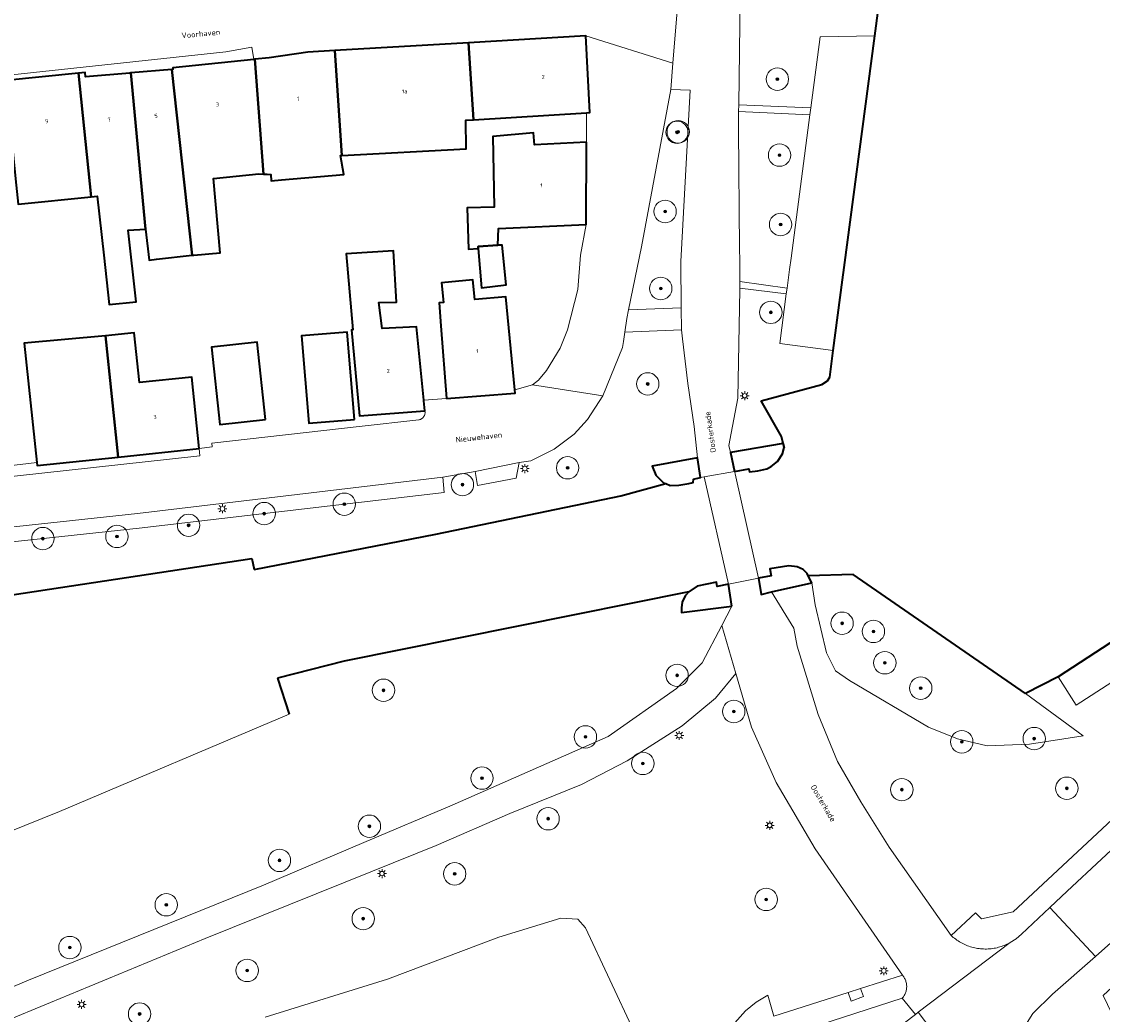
# Model space of a CAD drawing. Header units: metres. Extents: x 131489 to 134032, y 502353 to 503606.
# Tile 29 of 90: x 132612 to 132708, y 502829 to 502918. Entities that reach past the tile are written whole.
import ezdxf
from ezdxf.enums import TextEntityAlignment as Align

# ---------------------------------------------------------------- set-up
doc = ezdxf.new("R2010")
doc.units = ezdxf.units.M
for name, color, linetype, lineweight in [('ALG-laag uit', 4, 'Continuous', 18), ('B-WE-GK-BESCHOEIING-G', 130, 'GK-BESCHOEIING', 35), ('B-WE-GK-KADEMUUR-GV', 150, 'Continuous', 35), ('B-WE-GR-BOOM-S', 92, 'Continuous', 25), ('B-WE-KL-ET_LS_OV_LICHTMAST-S', 190, 'Continuous', 25), ('B-WE-KW-KUNSTWERK_DEK-GV', 170, 'Continuous', 18), ('B-WE-OG-BEBOUWING-GV', 7, 'Continuous', 35), ('B-WE-OG-BEBOUWING-T18', 1, 'Continuous', 18), ('B-WE-OG-TERREIN_CULTUURSCHEIDING-GV', 7, 'Continuous', 18), ('B-WE-OG-TERREIN_ERF-GV', 7, 'Continuous', 18), ('B-WE-OG-TOPOGRAFIE-T18', 1, 'Continuous', 18), ('B-WE-OG-WATER_SLOOT-GV', 120, 'Continuous', 18), ('B-WE-VH-VERHARDING_ASFALT-GV', 252, 'Continuous', 18), ('B-WE-VH-VERHARDING_BETONSTRAATSTEEN-GV', 252, 'Continuous', 18), ('B-WE-VH-VERHARDING_STRAATBAKSTEEN-GV', 252, 'Continuous', 18), ('B-WE-VH-VERHARDING_TEGEL-GV', 252, 'Continuous', 18)]:
    doc.layers.add(name, color=color, linetype=linetype, lineweight=lineweight)
doc.styles.add('NLCS-ISO-M200-T18', font='NLCS-ISO.ttf', dxfattribs={"height": 0.36})
doc.styles.add('NLCS-ISO-M200-T25', font='NLCS-ISO.ttf', dxfattribs={"height": 0.5})
doc.linetypes.add('GK-BESCHOEIING', pattern='A,30,-5,[1,NLCS.SHX,S=1,R=0,X=0,Y=0],-5', length=40)

# ---------------------------------------------------------------- blocks, each defined once
blk = doc.blocks.new('SKL-ET_OV_LICHTMAST-SO')
at = {"color": 0, "linetype": 'ByBlock', "lineweight": 18}
for points in [[(-1.25, 0), (-2, 0)], [(-1.41, 1.41), (-0.88, 0.88)], [(0, 2), (0, 1.25)], [(0.88, 0.88), (1.41, 1.41)], [(2, 0), (1.25, 0)], [(-1.41, -1.41), (-0.88, -0.88)], [(0, -1.25), (0, -2)], [(0.88, -0.88), (1.41, -1.41)]]:
    blk.add_lwpolyline(points, dxfattribs=at)
blk.add_circle((0, 0), 1, dxfattribs=at)
blk = doc.blocks.new('SGR-BOOM_01-SO')
at = {"linetype": 'ByBlock', "lineweight": 18}
h = blk.add_hatch(color=0, dxfattribs=at)
h.dxf.hatch_style = 1
edge = h.paths.add_edge_path()
edge.add_arc((0, 0), 0.25, 0, 360)
at = {"color": 0, "linetype": 'ByBlock', "lineweight": 18}
for radius in [2, 0.25]:
    blk.add_circle((0, 0), radius, dxfattribs=at)

msp = doc.modelspace()

# ---------------------------------------------------------------- linework, layer by layer
at = {"layer": 'ALG-laag uit', "flags": 128}
for points in [[(132726.75, 502873.913), (132704.36, 502859.306), (132705.975, 502856.775), (132716.954, 502863.867)], [(132716.954, 502863.867), (132705.975, 502856.775), (132704.36, 502859.306), (132701.45, 502857.819), (132706.61, 502854.035), (132701.799, 502853.301), (132698.036, 502853.163), (132695.38, 502853.786), (132692.804, 502854.806), (132685.738, 502858.982), (132684.481, 502859.839), (132683.672, 502861.441), (132682.657, 502865.749), (132682.358, 502867.717), (132678.77, 502866.89), (132680.768, 502863.671), (132681.061, 502862.063), (132682.938, 502855.962), (132684.676, 502851.755), (132686.739, 502848.147), (132689.272, 502844.113), (132694.804, 502836.22), (132697, 502838.234), (132697.537, 502837.699), (132700.364, 502838.328), (132709.19, 502846.572)], [(132674.344, 502863.901), (132675.242, 502865.632), (132674.145, 502865.491)], [(132674.344, 502863.901), (132672.582, 502860.575), (132670.299, 502858.281), (132664.181, 502853.972), (132650.242, 502847.845), (132642.357, 502844.506)], [(132642.357, 502844.506), (132650.242, 502847.845), (132664.181, 502853.972), (132670.299, 502858.281), (132672.582, 502860.575), (132674.344, 502863.901)], [(132643.132, 502841.959), (132648.821, 502844.252), (132655.389, 502847.093), (132661.814, 502849.704), (132665.873, 502851.819), (132670.799, 502854.947), (132673.767, 502857.397), (132675.599, 502859.595), (132674.344, 502863.901)], [(132674.316, 502827.063), (132676.454, 502829.472), (132677.403, 502830.244), (132678.443, 502830.888), (132678.984, 502829.017), (132685.611, 502831.125), (132686.732, 502831.482), (132690.464, 502832.669), (132682.679, 502843.956), (132679.193, 502849.881), (132676.984, 502854.824), (132675.599, 502859.595), (132673.767, 502857.397), (132670.799, 502854.947), (132665.873, 502851.819), (132661.814, 502849.704), (132655.389, 502847.093), (132648.821, 502844.252), (132643.132, 502841.959)], [(132709.19, 502846.572), (132700.364, 502838.328), (132697.537, 502837.699), (132697, 502838.234), (132694.804, 502836.22), (132694.903, 502836.13), (132695.005, 502836.042), (132695.11, 502835.958), (132695.217, 502835.877), (132695.326, 502835.799), (132695.438, 502835.725), (132695.551, 502835.653), (132695.667, 502835.586), (132695.785, 502835.521), (132695.905, 502835.46), (132696.026, 502835.403), (132696.149, 502835.35), (132696.274, 502835.3), (132696.4, 502835.254), (132696.527, 502835.211), (132696.656, 502835.173), (132696.785, 502835.138), (132696.916, 502835.107), (132697.047, 502835.081), (132697.18, 502835.058), (132697.313, 502835.039), (132697.446, 502835.024), (132697.58, 502835.012), (132697.714, 502835.005), (132697.848, 502835.002), (132697.982, 502835.003), (132698.116, 502835.008), (132698.25, 502835.017), (132698.384, 502835.03), (132698.517, 502835.047), (132698.649, 502835.068), (132698.781, 502835.092), (132698.912, 502835.121), (132699.043, 502835.154), (132699.172, 502835.19), (132699.3, 502835.231), (132699.427, 502835.275), (132699.552, 502835.322), (132699.676, 502835.374), (132699.798, 502835.429), (132699.919, 502835.488), (132700.038, 502835.551), (132700.073, 502835.57), (132700.605, 502835.917), (132701.083, 502836.335), (132703.631, 502838.71), (132705.183, 502840.158), (132711.317, 502845.877)], [(132701.597, 502828.439), (132702.113, 502829.233), (132703.869, 502830.977), (132707.703, 502834.343), (132703.631, 502838.71), (132701.083, 502836.335), (132700.605, 502835.917), (132700.073, 502835.57), (132691.866, 502829.352), (132693.074, 502827.758)], [(132679.952, 502827.204), (132690.446, 502830.605), (132690.497, 502830.666), (132690.545, 502830.729), (132690.59, 502830.794), (132690.631, 502830.862), (132690.669, 502830.931), (132690.703, 502831.003), (132690.734, 502831.076), (132690.761, 502831.15), (132690.784, 502831.226), (132690.804, 502831.303), (132690.819, 502831.38), (132690.831, 502831.459), (132690.838, 502831.538), (132690.842, 502831.617), (132690.841, 502831.696), (132690.837, 502831.775), (132690.828, 502831.854), (132690.816, 502831.932), (132690.8, 502832.01), (132690.779, 502832.086), (132690.755, 502832.162), (132690.728, 502832.236), (132690.696, 502832.309), (132690.661, 502832.38), (132690.622, 502832.449), (132690.58, 502832.516), (132690.534, 502832.581), (132690.486, 502832.643), (132690.464, 502832.669), (132686.732, 502831.482), (132686.995, 502830.75), (132685.887, 502830.357), (132685.611, 502831.125), (132678.984, 502829.017), (132678.443, 502830.888), (132677.403, 502830.244), (132676.454, 502829.472), (132674.316, 502827.063)], [(132693.074, 502827.758), (132691.866, 502829.352), (132691.625, 502829.168), (132670.008, 502812.789)]]:
    msp.add_lwpolyline(points, dxfattribs=at)
for points in [[(132694.804, 502836.22), (132689.272, 502844.113), (132686.739, 502848.147), (132684.676, 502851.755), (132682.938, 502855.962), (132681.061, 502862.063), (132680.768, 502863.671), (132678.77, 502866.89), (132677.839, 502866.675), (132677.615, 502868.112), (132674.943, 502867.592), (132675.242, 502865.632), (132674.344, 502863.901), (132675.599, 502859.595), (132676.984, 502854.824), (132679.193, 502849.881), (132682.679, 502843.956), (132690.464, 502832.669), (132690.486, 502832.643), (132690.534, 502832.581), (132690.58, 502832.516), (132690.622, 502832.449), (132690.661, 502832.38), (132690.696, 502832.309), (132690.728, 502832.236), (132690.755, 502832.162), (132690.779, 502832.086), (132690.8, 502832.01), (132690.816, 502831.932), (132690.828, 502831.854), (132690.837, 502831.775), (132690.841, 502831.696), (132690.842, 502831.617), (132690.838, 502831.538), (132690.831, 502831.459), (132690.819, 502831.38), (132690.804, 502831.303), (132690.784, 502831.226), (132690.761, 502831.15), (132690.734, 502831.076), (132690.703, 502831.003), (132690.669, 502830.931), (132690.631, 502830.862), (132690.59, 502830.794), (132690.545, 502830.729), (132690.497, 502830.666), (132690.446, 502830.605), (132691.625, 502829.168), (132691.866, 502829.352), (132700.073, 502835.57), (132700.038, 502835.551), (132699.919, 502835.488), (132699.798, 502835.429), (132699.676, 502835.374), (132699.552, 502835.322), (132699.427, 502835.275), (132699.3, 502835.231), (132699.172, 502835.19), (132699.043, 502835.154), (132698.912, 502835.121), (132698.781, 502835.092), (132698.649, 502835.068), (132698.517, 502835.047), (132698.384, 502835.03), (132698.25, 502835.017), (132698.116, 502835.008), (132697.982, 502835.003), (132697.848, 502835.002), (132697.714, 502835.005), (132697.58, 502835.012), (132697.446, 502835.024), (132697.313, 502835.039), (132697.18, 502835.058), (132697.047, 502835.081), (132696.916, 502835.107), (132696.785, 502835.138), (132696.656, 502835.173), (132696.527, 502835.211), (132696.4, 502835.254), (132696.274, 502835.3), (132696.149, 502835.35), (132696.026, 502835.403), (132695.905, 502835.46), (132695.785, 502835.521), (132695.667, 502835.586), (132695.551, 502835.653), (132695.438, 502835.725), (132695.326, 502835.799), (132695.217, 502835.877), (132695.11, 502835.958), (132695.005, 502836.042), (132694.903, 502836.13)], [(132682.058, 502868.328), (132682.358, 502867.717), (132682.657, 502865.749), (132683.672, 502861.441), (132684.481, 502859.839), (132685.738, 502858.982), (132692.804, 502854.806), (132695.38, 502853.786), (132698.036, 502853.163), (132701.799, 502853.301), (132706.61, 502854.035), (132701.45, 502857.819), (132686.057, 502868.446)], [(132711.874, 502846.396), (132711.721, 502846.254), (132711.317, 502845.877), (132705.183, 502840.158), (132703.631, 502838.71), (132707.703, 502834.343), (132709.348, 502835.788), (132709.457, 502835.884), (132713.68, 502839.818), (132715.439, 502841.456), (132715.995, 502841.974)], [(132700.969, 502824.984), (132701.453, 502823.442), (132705.489, 502817.889), (132706.624, 502816.426), (132707.331, 502815.514), (132709.528, 502812.973), (132714.932, 502817.24), (132708.394, 502830.855), (132711.508, 502833.742), (132711.481, 502833.77), (132709.457, 502835.884), (132709.348, 502835.788), (132707.703, 502834.343), (132703.869, 502830.977), (132702.113, 502829.233), (132701.597, 502828.439), (132701.117, 502827.069)], [(132686.732, 502831.482), (132685.611, 502831.125), (132685.887, 502830.357), (132686.995, 502830.75)], [(132690.446, 502830.605), (132679.952, 502827.204), (132679.245, 502826.866), (132678.715, 502826.287), (132673.765, 502818.639), (132673.196, 502817.752), (132670.008, 502812.789), (132691.625, 502829.168)]]:
    msp.add_lwpolyline(points, close=True, dxfattribs=at)
at = {"layer": 'B-WE-GK-BESCHOEIING-G', "flags": 128}
for points in [[(132687.989, 502916.568), (132688.702, 502921.973)], [(132685.256, 502895.864), (132687.989, 502916.568)], [(132685.114, 502894.784), (132685.256, 502895.864)], [(132684.278, 502888.455), (132685.114, 502894.784)], [(132683.964, 502886.073), (132684.278, 502888.455)], [(132683.785, 502885.743), (132683.964, 502886.073)], [(132677.859, 502883.964), (132683.263, 502885.427)], [(132683.263, 502885.427), (132683.785, 502885.743)], [(132679.663, 502880.767), (132677.859, 502883.964)], [(132679.811, 502880.159), (132679.663, 502880.767)], [(132679.811, 502880.159), (132679.896, 502879.809)], [(132665.314, 502875.491), (132669.329, 502876.565)], [(132648.798, 502872.041), (132665.314, 502875.491)], [(132726.75, 502873.913), (132704.36, 502859.306)], [(132632.564, 502868.912), (132648.798, 502872.041)], [(132544.171, 502856.506), (132632.369, 502869.877)], [(132632.369, 502869.877), (132632.564, 502868.912)], [(132686.057, 502868.446), (132682.058, 502868.328)], [(132701.45, 502857.819), (132686.057, 502868.446)], [(132671.401, 502866.9), (132640.62, 502860.72)], [(132640.62, 502860.72), (132634.651, 502859.199)], [(132634.651, 502859.199), (132635.69, 502855.969)], [(132704.36, 502859.306), (132701.45, 502857.819)]]:
    msp.add_lwpolyline(points, dxfattribs=at)
at = {"layer": 'B-WE-GK-KADEMUUR-GV', "flags": 128}
for points in [[(132675.467, 502877.653), (132676.757, 502877.88), (132676.805, 502877.616), (132677.563, 502877.718), (132678.366, 502877.903), (132678.753, 502878.112), (132679.311, 502878.536), (132679.747, 502879.239), (132679.896, 502879.809), (132679.811, 502880.159), (132675.098, 502879.335)], [(132669.329, 502876.565), (132669.72, 502876.413), (132670.499, 502876.437), (132671.38, 502876.58), (132671.763, 502876.662), (132671.803, 502876.971), (132672.435, 502877.107), (132672.162, 502878.87), (132668.124, 502878.122), (132668.439, 502877.316), (132669.119, 502876.647)], [(132682.058, 502868.328), (132681.959, 502868.531), (132681.609, 502868.901), (132681.07, 502869.122), (132680.303, 502869.232), (132678.624, 502868.951), (132678.744, 502868.337), (132677.615, 502868.112), (132677.839, 502866.675), (132678.77, 502866.89), (132682.358, 502867.717)], [(132675.242, 502865.632), (132674.943, 502867.592), (132673.917, 502867.392), (132673.847, 502867.754), (132672.118, 502867.418), (132671.401, 502866.9), (132671.058, 502866.533), (132670.793, 502865.982), (132670.73, 502865.473), (132670.728, 502865.05)]]:
    msp.add_lwpolyline(points, close=True, dxfattribs=at)
at = {"layer": 'B-WE-KW-KUNSTWERK_DEK-GV', "flags": 128}
msp.add_lwpolyline([(132677.615, 502868.112), (132675.513, 502877.442), (132675.488, 502877.558), (132675.482, 502877.585), (132675.467, 502877.653), (132672.764, 502877.178), (132674.943, 502867.592)], close=True, dxfattribs=at)
at = {"layer": 'B-WE-OG-BEBOUWING-GV', "flags": 128}
for points in [[(132640.4, 502905.888), (132651.509, 502906.476), (132651.485, 502909.027), (132652.168, 502909.069), (132651.713, 502915.95), (132639.79, 502915.25)], [(132652.168, 502909.069), (132662.253, 502909.684), (132662.549, 502909.702), (132662.195, 502916.566), (132651.713, 502915.95)], [(132633.416, 502904.215), (132633.734, 502904.202), (132634.069, 502904.189), (132634.087, 502903.617), (132635.014, 502903.698), (132640.572, 502904.186), (132640.29, 502905.882), (132640.4, 502905.888), (132639.79, 502915.25), (132637.361, 502915.107), (132633.922, 502914.604), (132632.636, 502914.464)], [(132633.416, 502904.215), (132632.636, 502914.464), (132632.538, 502914.453), (132625.296, 502913.714), (132625.315, 502913.551), (132625.223, 502913.543), (132627.027, 502896.964), (132627.176, 502896.98), (132629.536, 502897.167), (132628.927, 502903.811), (132632.989, 502904.232)], [(132610.275, 502912.261), (132610.424, 502912.275), (132611.273, 502903.796), (132611.506, 502901.515), (132618.017, 502902.18), (132616.882, 502913.238), (132610.393, 502912.585), (132610.245, 502912.57)], [(132618.017, 502902.18), (132618.565, 502902.236), (132619.149, 502896.96), (132619.613, 502892.575), (132622.046, 502892.815), (132621.327, 502899.194), (132622.876, 502899.286), (132621.547, 502913.243), (132621.478, 502913.237), (132617.521, 502912.912), (132617.482, 502913.298), (132616.882, 502913.238)], [(132625.223, 502913.543), (132621.547, 502913.243), (132622.876, 502899.286), (132623.189, 502896.539), (132623.857, 502896.627), (132627.027, 502896.964)], [(132662.253, 502907.065), (132657.6, 502906.838), (132657.513, 502907.897), (132653.873, 502907.574), (132654.006, 502901.268), (132651.581, 502901.201), (132651.709, 502897.513), (132652.578, 502897.559), (132652.562, 502897.749), (132654.325, 502897.858), (132654.38, 502899.359), (132662.226, 502899.702)], [(132652.578, 502897.559), (132652.87, 502894.058), (132655.081, 502894.323), (132654.714, 502897.871), (132654.325, 502897.858), (132652.562, 502897.749)], [(132647.821, 502883.065), (132647.731, 502883.962), (132647.725, 502884.017), (132647.072, 502890.558), (132643.991, 502890.428), (132643.704, 502892.732), (132645.294, 502892.775), (132645.003, 502897.355), (132640.801, 502897.083), (132641.375, 502890.318), (132641.256, 502890.313), (132641.983, 502882.622)], [(132649.745, 502884.174), (132655.886, 502884.65), (132655.858, 502884.931), (132655.035, 502893.246), (132652.273, 502893.001), (132652.105, 502894.768), (132649.312, 502894.502), (132649.478, 502892.754), (132649.099, 502892.72), (132649.255, 502890.65)], [(132627.662, 502879.707), (132627.012, 502886.082), (132622.321, 502885.609), (132621.847, 502890.021), (132619.309, 502889.759), (132620.429, 502878.924)], [(132641.546, 502882.29), (132640.88, 502890.105), (132636.795, 502889.757), (132637.46, 502881.954)], [(132613.163, 502878.445), (132613.191, 502878.176), (132620.429, 502878.924), (132619.309, 502889.759), (132612.044, 502889.108)], [(132633.584, 502882.286), (132632.839, 502889.198), (132628.753, 502888.758), (132629.498, 502881.846)]]:
    msp.add_lwpolyline(points, close=True, dxfattribs=at)
at = {"layer": 'B-WE-OG-TERREIN_CULTUURSCHEIDING-GV', "flags": 128}
for points in [[(132688.702, 502921.973), (132682.604, 502923.906), (132680.285, 502924.641), (132676.044, 502924.799), (132675.84, 502910.391), (132682.281, 502910.117), (132683.12, 502916.475), (132687.989, 502916.568)], [(132687.989, 502916.568), (132683.12, 502916.475), (132682.281, 502910.117), (132682.202, 502909.516), (132680.512, 502896.71), (132680.376, 502895.682), (132680.159, 502894.037), (132680.09, 502893.517), (132679.505, 502889.085), (132684.278, 502888.455), (132685.114, 502894.784), (132685.256, 502895.864)], [(132670.711, 502892.278), (132670.671, 502896.399), (132671.519, 502911.708), (132669.779, 502911.78), (132667.168, 502897.71), (132665.994, 502892.083)], [(132682.202, 502909.516), (132675.832, 502909.802), (132675.809, 502908.195), (132675.917, 502897.529), (132675.927, 502896.526), (132675.946, 502894.624), (132680.159, 502894.037), (132680.376, 502895.682), (132680.512, 502896.71)], [(132679.505, 502889.085), (132680.09, 502893.517), (132675.952, 502894.035), (132675.953, 502893.915), (132675.777, 502884.204), (132675.17, 502881.081), (132674.956, 502879.982), (132675.098, 502879.335), (132679.811, 502880.159), (132679.663, 502880.767), (132677.859, 502883.964), (132683.263, 502885.427), (132683.785, 502885.743), (132683.964, 502886.073), (132684.278, 502888.455)]]:
    msp.add_lwpolyline(points, close=True, dxfattribs=at)
for points in [[(132544.171, 502856.506), (132632.369, 502869.877), (132632.564, 502868.912), (132648.798, 502872.041), (132665.314, 502875.491), (132669.329, 502876.565), (132669.119, 502876.647), (132668.439, 502877.316), (132668.124, 502878.122), (132672.162, 502878.87), (132671.867, 502881.659), (132671.303, 502885.503), (132670.827, 502889.487), (132670.731, 502890.291), (132665.659, 502890.081), (132665.544, 502889.268), (132665.467, 502888.728), (132663.719, 502884.403), (132662.325, 502882.283), (132661.141, 502880.995), (132659.368, 502879.648), (132657.271, 502878.614), (132656.25, 502878.46), (132655.979, 502877.061), (132652.502, 502876.397), (132652.302, 502877.643), (132649.422, 502877.156), (132649.543, 502875.774), (132622.297, 502872.579), (132600.735, 502870.259)], [(132674.145, 502865.491), (132670.728, 502865.05), (132670.73, 502865.473), (132670.793, 502865.982), (132671.058, 502866.533), (132671.401, 502866.9), (132640.62, 502860.72), (132634.651, 502859.199), (132635.69, 502855.969), (132615.177, 502847.272), (132599.979, 502841.152), (132583.808, 502835.247), (132568.229, 502829.666), (132553.295, 502824.629)], [(132593.875, 502824.421), (132612.41, 502832.233), (132633.392, 502840.709), (132642.357, 502844.506)], [(132643.132, 502841.959), (132628.186, 502835.933), (132604.01, 502825.944), (132522.948, 502792.742), (132532.554, 502790.938), (132535.201, 502792.012), (132548.796, 502797.525), (132549.346, 502795.959), (132549.429, 502795.723), (132549.512, 502795.487), (132549.535, 502795.421)], [(132633.541, 502828.928), (132644.49, 502832.311), (132654.42, 502836.075), (132659.965, 502837.749), (132661.49, 502837.681), (132662.149, 502836.888), (132668.672, 502822.955)]]:
    msp.add_lwpolyline(points, dxfattribs=at)
at = {"layer": 'B-WE-OG-TERREIN_ERF-GV', "flags": 128}
msp.add_lwpolyline([(132604.407, 502877.425), (132613.163, 502878.445), (132612.044, 502889.108), (132619.309, 502889.759), (132621.847, 502890.021), (132622.321, 502885.609), (132627.012, 502886.082), (132627.662, 502879.707), (132628.834, 502879.85), (132628.795, 502880.168), (132641.949, 502881.659), (132647.275, 502882.263), (132647.319, 502882.272), (132647.369, 502882.286), (132647.417, 502882.304), (132647.465, 502882.325), (132647.51, 502882.35), (132647.553, 502882.379), (132647.594, 502882.411), (132647.633, 502882.446), (132647.669, 502882.483), (132647.701, 502882.524), (132647.731, 502882.567), (132647.757, 502882.611), (132647.779, 502882.658), (132647.798, 502882.707), (132647.813, 502882.756), (132647.824, 502882.807), (132647.832, 502882.858), (132647.835, 502882.91), (132647.834, 502882.962), (132647.83, 502883.014), (132647.821, 502883.065), (132641.983, 502882.622), (132641.256, 502890.313), (132641.375, 502890.318), (132640.801, 502897.083), (132645.003, 502897.355), (132645.294, 502892.775), (132643.704, 502892.732), (132643.991, 502890.428), (132647.072, 502890.558), (132647.725, 502884.017), (132649.745, 502884.174), (132649.255, 502890.65), (132649.099, 502892.72), (132649.478, 502892.754), (132649.312, 502894.502), (132652.105, 502894.768), (132652.273, 502893.001), (132655.035, 502893.246), (132655.858, 502884.931), (132657.42, 502885.391), (132657.964, 502885.8), (132658.67, 502886.671), (132659.895, 502888.665), (132660.558, 502890.317), (132661.49, 502893.895), (132661.717, 502896.962), (132662.226, 502899.702), (132654.38, 502899.359), (132654.325, 502897.858), (132654.714, 502897.871), (132655.081, 502894.323), (132652.87, 502894.058), (132652.578, 502897.559), (132651.709, 502897.513), (132651.581, 502901.201), (132654.006, 502901.268), (132653.873, 502907.574), (132657.513, 502907.897), (132657.6, 502906.838), (132662.253, 502907.065), (132662.253, 502909.684), (132652.168, 502909.069), (132651.485, 502909.027), (132651.509, 502906.476), (132640.4, 502905.888), (132640.29, 502905.882), (132640.572, 502904.186), (132635.014, 502903.698), (132634.087, 502903.617), (132634.069, 502904.189), (132633.734, 502904.202), (132633.416, 502904.215), (132632.989, 502904.232), (132628.927, 502903.811), (132629.536, 502897.167), (132627.176, 502896.98), (132627.027, 502896.964), (132623.857, 502896.627), (132623.189, 502896.539), (132622.876, 502899.286), (132621.327, 502899.194), (132622.046, 502892.815), (132619.613, 502892.575), (132619.149, 502896.96), (132618.565, 502902.236), (132618.017, 502902.18), (132611.506, 502901.515)], dxfattribs=at)
for points in [[(132636.795, 502889.757), (132640.88, 502890.105), (132641.546, 502882.29), (132637.46, 502881.954)], [(132632.839, 502889.198), (132633.584, 502882.286), (132629.498, 502881.846), (132628.753, 502888.758)]]:
    msp.add_lwpolyline(points, close=True, dxfattribs=at)
at = {"layer": 'B-WE-OG-WATER_SLOOT-GV', "flags": 128}
for points in [[(132688.702, 502921.973), (132687.989, 502916.568), (132685.256, 502895.864), (132685.114, 502894.784), (132684.278, 502888.455), (132683.964, 502886.073), (132683.785, 502885.743), (132683.263, 502885.427), (132677.859, 502883.964), (132679.663, 502880.767), (132679.811, 502880.159), (132679.896, 502879.809), (132679.747, 502879.239), (132679.311, 502878.536), (132678.753, 502878.112), (132678.366, 502877.903), (132677.563, 502877.718), (132676.805, 502877.616), (132676.757, 502877.88), (132675.467, 502877.653), (132675.482, 502877.585), (132675.488, 502877.558), (132675.513, 502877.442), (132677.615, 502868.112), (132678.744, 502868.337), (132678.624, 502868.951), (132680.303, 502869.232), (132681.07, 502869.122), (132681.609, 502868.901), (132681.959, 502868.531), (132682.058, 502868.328), (132686.057, 502868.446), (132701.45, 502857.819), (132704.36, 502859.306), (132726.75, 502873.913)], [(132599.979, 502841.152), (132615.177, 502847.272), (132635.69, 502855.969), (132634.651, 502859.199), (132640.62, 502860.72), (132671.401, 502866.9), (132672.118, 502867.418), (132673.847, 502867.754), (132673.917, 502867.392), (132674.943, 502867.592), (132677.615, 502868.112), (132675.513, 502877.442), (132675.488, 502877.558), (132675.482, 502877.585), (132675.467, 502877.653), (132672.764, 502877.178), (132672.435, 502877.107), (132671.803, 502876.971), (132671.763, 502876.662), (132671.38, 502876.58), (132670.499, 502876.437), (132669.72, 502876.413), (132669.329, 502876.565), (132665.314, 502875.491), (132648.798, 502872.041), (132632.564, 502868.912), (132632.369, 502869.877), (132544.171, 502856.506)], [(132668.672, 502822.955), (132662.149, 502836.888), (132661.49, 502837.681), (132659.965, 502837.749), (132654.42, 502836.075), (132644.49, 502832.311), (132633.541, 502828.928)]]:
    msp.add_lwpolyline(points, dxfattribs=at)
at = {"layer": 'B-WE-VH-VERHARDING_ASFALT-GV', "flags": 128}
msp.add_lwpolyline([(132677.615, 502868.112), (132675.513, 502877.442), (132675.488, 502877.558), (132675.482, 502877.585), (132675.467, 502877.653), (132672.764, 502877.178), (132674.943, 502867.592)], close=True, dxfattribs=at)
msp.add_lwpolyline([(132642.357, 502844.506), (132633.392, 502840.709), (132612.41, 502832.233), (132593.875, 502824.421), (132515.721, 502792.674), (132503.677, 502787.628), (132498.19, 502785.329), (132496.644, 502784.703), (132496.408, 502784.608), (132496.171, 502784.512), (132495.699, 502784.321), (132496.336, 502781.733), (132496.42, 502781.768), (132496.663, 502781.87), (132496.905, 502781.972), (132499.323, 502782.989), (132518.693, 502790.985), (132522.948, 502792.742), (132604.01, 502825.944), (132628.186, 502835.933), (132643.132, 502841.959)], dxfattribs=at)
at = {"layer": 'B-WE-VH-VERHARDING_BETONSTRAATSTEEN-GV', "flags": 128}
for points in [[(132610.393, 502912.585), (132616.882, 502913.238), (132617.482, 502913.298), (132617.521, 502912.912), (132621.478, 502913.237), (132621.547, 502913.243), (132625.223, 502913.543), (132625.315, 502913.551), (132625.296, 502913.714), (132632.538, 502914.453), (132632.358, 502915.564), (132630.046, 502915.12), (132608.141, 502912.77)], [(132604.086, 502876.456), (132627.73, 502879.064), (132627.662, 502879.707), (132620.429, 502878.924), (132613.191, 502878.176), (132613.163, 502878.445), (132604.407, 502877.425)]]:
    msp.add_lwpolyline(points, dxfattribs=at)
at = {"layer": 'B-WE-VH-VERHARDING_STRAATBAKSTEEN-GV', "flags": 128}
for points in [[(132608.141, 502912.77), (132630.046, 502915.12), (132632.358, 502915.564), (132632.538, 502914.453), (132632.636, 502914.464), (132633.922, 502914.604), (132637.361, 502915.107), (132639.79, 502915.25), (132651.713, 502915.95), (132662.195, 502916.566), (132669.97, 502914.134), (132670.904, 502925.65), (132670.995, 502926.441), (132666.514, 502923.676), (132666.022, 502924.584), (132660.759, 502923.998), (132653.856, 502923.229), (132646.355, 502922.394), (132611.841, 502919.221), (132589.66, 502917.02)], [(132670.904, 502925.65), (132669.97, 502914.134), (132669.779, 502911.78), (132671.519, 502911.708), (132670.671, 502896.399), (132670.711, 502892.278), (132670.731, 502890.291), (132670.827, 502889.487), (132671.303, 502885.503), (132671.867, 502881.659), (132672.162, 502878.87), (132672.435, 502877.107), (132672.764, 502877.178), (132675.467, 502877.653), (132675.098, 502879.335), (132674.956, 502879.982), (132675.17, 502881.081), (132675.777, 502884.204), (132675.953, 502893.915), (132675.952, 502894.035), (132675.946, 502894.624), (132675.927, 502896.526), (132675.917, 502897.529), (132675.809, 502908.195), (132675.832, 502909.802), (132675.84, 502910.391), (132676.044, 502924.799)], [(132600.587, 502871.582), (132622.148, 502873.901), (132649.422, 502877.156), (132652.302, 502877.643), (132656.25, 502878.46), (132657.271, 502878.614), (132659.368, 502879.648), (132661.141, 502880.995), (132662.325, 502882.283), (132663.719, 502884.403), (132657.42, 502885.391), (132655.858, 502884.931), (132655.886, 502884.65), (132649.745, 502884.174), (132647.725, 502884.017), (132647.731, 502883.962), (132647.821, 502883.065), (132647.83, 502883.014), (132647.834, 502882.962), (132647.835, 502882.91), (132647.832, 502882.858), (132647.824, 502882.807), (132647.813, 502882.756), (132647.798, 502882.707), (132647.779, 502882.658), (132647.757, 502882.611), (132647.731, 502882.567), (132647.701, 502882.524), (132647.669, 502882.483), (132647.633, 502882.446), (132647.594, 502882.411), (132647.553, 502882.379), (132647.51, 502882.35), (132647.465, 502882.325), (132647.417, 502882.304), (132647.369, 502882.286), (132647.319, 502882.272), (132647.275, 502882.263), (132641.949, 502881.659), (132628.795, 502880.168), (132628.834, 502879.85), (132627.662, 502879.707), (132627.73, 502879.064), (132604.086, 502876.456)]]:
    msp.add_lwpolyline(points, dxfattribs=at)
for points in [[(132665.994, 502892.083), (132667.168, 502897.71), (132669.779, 502911.78), (132669.97, 502914.134), (132662.195, 502916.566), (132662.549, 502909.702), (132662.253, 502909.684), (132662.253, 502907.065), (132662.226, 502899.702), (132661.717, 502896.962), (132661.49, 502893.895), (132660.558, 502890.317), (132659.895, 502888.665), (132658.67, 502886.671), (132657.964, 502885.8), (132657.42, 502885.391), (132663.719, 502884.403), (132665.467, 502888.728), (132665.544, 502889.268), (132665.659, 502890.081), (132665.837, 502891.33)], [(132670.731, 502890.291), (132670.711, 502892.278), (132665.994, 502892.083), (132665.837, 502891.33), (132665.659, 502890.081)]]:
    msp.add_lwpolyline(points, close=True, dxfattribs=at)
at = {"layer": 'B-WE-VH-VERHARDING_TEGEL-GV', "flags": 128}
for points in [[(132682.281, 502910.117), (132675.84, 502910.391), (132675.832, 502909.802), (132682.202, 502909.516)], [(132675.946, 502894.624), (132675.952, 502894.035), (132680.09, 502893.517), (132680.159, 502894.037)], [(132656.25, 502878.46), (132652.302, 502877.643), (132652.502, 502876.397), (132655.979, 502877.061)]]:
    msp.add_lwpolyline(points, close=True, dxfattribs=at)
msp.add_lwpolyline([(132462.609, 502853.895), (132470.534, 502855.05), (132481.428, 502856.433), (132541.839, 502863.549), (132583.723, 502868.279), (132600.735, 502870.259), (132622.297, 502872.579), (132649.543, 502875.774), (132649.422, 502877.156), (132622.148, 502873.901), (132600.587, 502871.582), (132583.571, 502869.601), (132555.258, 502866.404), (132541.686, 502864.871), (132513.549, 502861.557), (132481.267, 502857.754), (132470.354, 502856.369), (132462.387, 502855.208)], dxfattribs=at)

# ---------------------------------------------------------------- block references
at = {"layer": 'B-WE-GR-BOOM-S', "xscale": 0.5, "yscale": 0.5, "zscale": 0.5}
for p in [(132679.293, 502912.693), (132670.332, 502907.946), (132670.438, 502907.986), (132679.487, 502905.912), (132669.266, 502900.874), (132679.584, 502899.712), (132668.879, 502893.996), (132678.712, 502891.865), (132667.716, 502885.471), (132660.565, 502877.984), (132651.171, 502876.477), (132640.62, 502874.728), (132633.465, 502873.889), (132626.719, 502872.845), (132613.707, 502871.655), (132620.318, 502871.852), (132685.072, 502864.096), (132687.87, 502863.369), (132688.892, 502860.565), (132670.34, 502859.446), (132644.122, 502858.109), (132692.094, 502858.3), (132675.4, 502856.213), (132662.154, 502853.945), (132695.759, 502853.505), (132702.233, 502853.794), (132667.28, 502851.575), (132652.917, 502850.269), (132705.141, 502849.358), (132690.408, 502849.235), (132658.821, 502846.639), (132642.859, 502845.965), (132634.831, 502842.919), (132650.478, 502841.715), (132624.724, 502838.953), (132678.295, 502839.431), (132642.312, 502837.714), (132616.116, 502835.133), (132631.946, 502833.089), (132622.342, 502829.2)]:
    msp.add_blockref('SGR-BOOM_01-SO', p, dxfattribs=at)
at = {"layer": 'B-WE-KL-ET_LS_OV_LICHTMAST-S', "xscale": 0.2, "yscale": 0.2, "zscale": 0.2}
for p in [(132676.378, 502884.418), (132656.744, 502877.913), (132629.739, 502874.32), (132670.528, 502854.073), (132678.606, 502846.047), (132643.991, 502841.74), (132688.799, 502833.052), (132617.164, 502830.052)]:
    msp.add_blockref('SKL-ET_OV_LICHTMAST-SO', p, dxfattribs=at)

# ---------------------------------------------------------------- texts
at = {"layer": 'B-WE-OG-BEBOUWING-T18', "style": 'NLCS-ISO-M200-T18'}
for s, rotation, p in [('2', 3.4, (132658.38, 502912.887)), ('1', 4.4, (132636.511, 502910.95)), ('1a', 3.4, (132646.012, 502911.608)), ('3', 5.8, (132629.294, 502910.444)), ('9', 5.9, (132614.043, 502908.932)), ('7', 5.6, (132619.627, 502909.072)), ('5', 6.2, (132623.806, 502909.417)), ('1', 2, (132658.228, 502903.198)), ('1', 4.4, (132652.507, 502888.4)), ('2', 5.4, (132644.544, 502886.64)), ('3', 5.9, (132623.72, 502882.516))]:
    msp.add_text(s, height=0.36, rotation=rotation, dxfattribs=at).set_placement(p, align=Align.MIDDLE)
at = {"layer": 'B-WE-OG-TOPOGRAFIE-T18', "style": 'NLCS-ISO-M200-T25'}
for s, rotation, p in [('Voorhaven', 5.4, (132627.807, 502916.747)), ('Oosterkade', 98.33835, (132673.305, 502881.167)), ('Nieuwehaven', 6.3, (132652.639, 502880.713)), ('Oosterkade', 300.5, (132683.393, 502848.027))]:
    msp.add_text(s, height=0.5, rotation=rotation, dxfattribs=at).set_placement(p, align=Align.MIDDLE)

doc.saveas('drawing.dxf')
